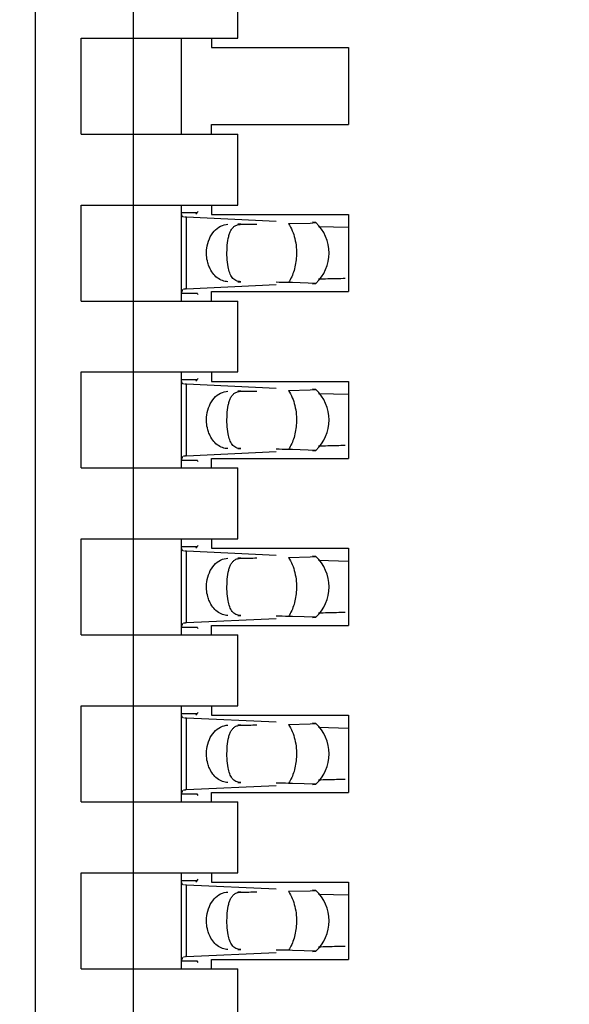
# Model space of a CAD drawing. Header units: inches. Extents: x 0 to 22, y 0 to 17.
# Tile 15 of 52: x 4.074 to 4.177, y 9.355 to 9.541. Entities that reach past the tile are written whole.
import ezdxf

# ---------------------------------------------------------------- set-up
doc = ezdxf.new("R2010")
doc.units = ezdxf.units.IN
doc.header["$LTSCALE"] = 1.21
doc.header["$MEASUREMENT"] = 0
doc.layers.get('0').update_dxf_attribs({"linetype": 'CONTINUOUS'})
doc.layers.add('DIMENSIONS', color=7, linetype='CONTINUOUS')
doc.styles.get("Standard").update_dxf_attribs({"font": 'txt', "width": 0.8})
doc.dimstyles.new('DIMSTYLE_1', dxfattribs={"dimtxt": 0.125, "dimasz": 0.18, "dimexe": 0.18, "dimexo": 0.0625, "dimgap": 0.09, "dimtad": 0, "dimtih": 1, "dimtoh": 1, "dimdec": 3, "dimzin": 4, "dimdsep": 46, "dimtxsty": 'STANDARD', "dimblk": '_FILLED', "dimblk1": '_FILLED', "dimblk2": '_FILLED', "dimcen": 0.09, "dimadec": 0, "dimazin": 0, "dimtp": 0.01, "dimtm": 0.01, "dimtfac": 1, "dimtdec": 3, "dimtofl": 0, "dimtmove": 0, "dimatfit": 3, "dimldrblk": '_FILLED', "dimfxl": 1, "dimtolj": 1, "dimtzin": 4, "dimarcsym": 0})

# ---------------------------------------------------------------- blocks, each defined once
blk = doc.blocks.new('*D3')
at = {"layer": 'DIMENSIONS', "color": 2, "linetype": 'CONTINUOUS'}
blk.add_line((4.038634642, 7.6576741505), (3.554734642, 7.6576741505), dxfattribs=at)
at = {"layer": 'DIMENSIONS', "color": 2, "linetype": 'CONTINUOUS', "insert": (3.492234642, 7.7201741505), "char_height": 0.125, "width": 1.525, "attachment_point": 3, "line_spacing_factor": 0.9}
blk.add_mtext('-4.222{\\Ftxt.shx;\\W1.000000;\\H0.125000; }[107.24]', dxfattribs=at)
blk = doc.blocks.new('_FILLED')
at = {"color": 0, "linetype": 'BYBLOCK'}
blk.add_solid([(0, 0), (-1, 0.1736111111), (-1, -0.1736111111)], dxfattribs=at)
blk = doc.blocks.new('*D4')
at = {"layer": 'DIMENSIONS', "color": 2, "linetype": 'CONTINUOUS'}
blk.add_line((4.453634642, 7.0576741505), (3.554734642, 7.0576741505), dxfattribs=at)
at = {"layer": 'DIMENSIONS', "color": 2, "linetype": 'CONTINUOUS', "insert": (3.492234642, 7.1201741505), "char_height": 0.125, "width": 1.525, "attachment_point": 3, "line_spacing_factor": 0.9}
blk.add_mtext('-4.822{\\Ftxt.shx;\\W1.000000;\\H0.125000; }[122.48]', dxfattribs=at)
blk = doc.blocks.new('*D5')
at = {"layer": 'DIMENSIONS', "color": 2, "linetype": 'CONTINUOUS'}
for p, q in [((4.0577810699, 6.9362306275), (3.9375, 6.75)), ((4.441734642, 6.9362306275), (4.0577810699, 6.9362306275)), ((3.9375, 6.75), (3.554734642, 6.75))]:
    blk.add_line(p, q, dxfattribs=at)
at = {"layer": 'DIMENSIONS', "color": 2, "linetype": 'CONTINUOUS', "insert": (3.492234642, 6.8125), "char_height": 0.125, "width": 1.525, "attachment_point": 3, "line_spacing_factor": 0.9}
blk.add_mtext('-4.943{\\Ftxt.shx;\\W1.000000;\\H0.125000; }[125.56]', dxfattribs=at)

msp = doc.modelspace()

# ---------------------------------------------------------------- linework, layer by layer
at = {"color": 7, "linetype": 'CONTINUOUS'}
for p, q in [((4.0766141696, 8.2919891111), (4.0766141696, 10.8293906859)), ((4.0951181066, 8.3562762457), (4.0951181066, 10.8261271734)), ((4.1148031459, 9.5372647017), (4.1148031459, 9.5506505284)), ((4.0852755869, 9.5191544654), (4.0852755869, 9.5372647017)), ((4.0852755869, 9.5372647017), (4.1148031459, 9.5372647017)), ((4.1041732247, 9.5191544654), (4.1041732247, 9.5372647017)), ((4.109842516, 9.5372647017), (4.109842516, 9.5354930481)), ((4.109842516, 9.5354930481), (4.1356692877, 9.5354930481)), ((4.1356692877, 9.5354930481), (4.1356692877, 9.520926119)), ((4.109842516, 9.5191544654), (4.109842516, 9.520926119)), ((4.109842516, 9.520926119), (4.1356692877, 9.520926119)), ((4.0852755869, 9.5191544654), (4.1148031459, 9.5191544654)), ((4.1148031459, 9.5057686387), (4.1148031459, 9.5191544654)), ((4.0852755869, 9.4876584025), (4.0852755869, 9.5057686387)), ((4.0852755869, 9.5057686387), (4.1148031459, 9.5057686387)), ((4.1041732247, 9.4876584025), (4.1041732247, 9.5057686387)), ((4.109842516, 9.5057686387), (4.109842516, 9.5039969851)), ((4.1071184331, 9.5042752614), (4.1041732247, 9.5042752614)), ((4.1041732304, 9.5042666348), (4.1041741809, 9.5043374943)), ((4.1041881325, 9.5040295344), (4.1041732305, 9.5042653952)), ((4.1051400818, 9.5034543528), (4.104724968, 9.503476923)), ((4.1220231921, 9.5026717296), (4.105140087, 9.5034561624)), ((4.106902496, 9.5040223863), (4.1071184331, 9.5042752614)), ((4.109842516, 9.5039969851), (4.1356692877, 9.5039969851)), ((4.1356692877, 9.5039969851), (4.1356692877, 9.489430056)), ((4.1243585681, 9.5022785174), (4.1284519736, 9.5023705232)), ((4.1284519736, 9.5023705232), (4.1295120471, 9.5024387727)), ((4.1295237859, 9.5024498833), (4.1288931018, 9.5025031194)), ((4.1356586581, 9.5015269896), (4.1299942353, 9.5016673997)), ((4.1041732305, 9.489161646), (4.1044182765, 9.4898696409)), ((4.1045604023, 9.4899388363), (4.104918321, 9.4899614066)), ((4.105140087, 9.4899708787), (4.1220231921, 9.4907553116)), ((4.1251053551, 9.4911360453), (4.1243585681, 9.4911485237)), ((4.1295237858, 9.4909771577), (4.1251053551, 9.4911360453)), ((4.1288931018, 9.4909239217), (4.1295237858, 9.4909771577)), ((4.1041732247, 9.4891517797), (4.1071184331, 9.4891517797)), ((4.1041741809, 9.4890895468), (4.1041732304, 9.4891604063)), ((4.109842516, 9.4876584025), (4.109842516, 9.489430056)), ((4.109842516, 9.489430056), (4.1356692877, 9.489430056)), ((4.0852755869, 9.4876584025), (4.1148031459, 9.4876584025)), ((4.1148031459, 9.4742725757), (4.1148031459, 9.4876584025)), ((4.0852755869, 9.4561623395), (4.0852755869, 9.4742725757)), ((4.0852755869, 9.4742725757), (4.1148031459, 9.4742725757)), ((4.1041732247, 9.4561623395), (4.1041732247, 9.4742725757)), ((4.109842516, 9.4742725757), (4.109842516, 9.4725009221)), ((4.1071184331, 9.4727791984), (4.1041732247, 9.4727791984)), ((4.1041732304, 9.4727705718), (4.1041741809, 9.4728414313)), ((4.1041881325, 9.4725334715), (4.1041732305, 9.4727693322)), ((4.1051400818, 9.4719582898), (4.104724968, 9.47198086)), ((4.1220231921, 9.4711756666), (4.105140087, 9.4719600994)), ((4.106902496, 9.4725263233), (4.1071184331, 9.4727791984)), ((4.109842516, 9.4725009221), (4.1356692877, 9.4725009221)), ((4.1356692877, 9.4725009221), (4.1356692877, 9.457933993)), ((4.1243585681, 9.4707824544), (4.1284519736, 9.4708744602)), ((4.1284519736, 9.4708744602), (4.1295120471, 9.4709427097)), ((4.1295237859, 9.4709538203), (4.1288931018, 9.4710070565)), ((4.1356586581, 9.4700309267), (4.1299942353, 9.4701713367)), ((4.1041732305, 9.457665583), (4.1044182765, 9.4583735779)), ((4.1045604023, 9.4584427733), (4.104918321, 9.4584653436)), ((4.105140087, 9.4584748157), (4.1220231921, 9.4592592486)), ((4.1251053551, 9.4596399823), (4.1243585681, 9.4596524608)), ((4.1295237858, 9.4594810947), (4.1251053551, 9.4596399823)), ((4.1288931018, 9.4594278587), (4.1295237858, 9.4594810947)), ((4.1041732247, 9.4576557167), (4.1071184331, 9.4576557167)), ((4.1041741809, 9.4575934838), (4.1041732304, 9.4576643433)), ((4.109842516, 9.4561623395), (4.109842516, 9.457933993)), ((4.109842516, 9.457933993), (4.1356692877, 9.457933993)), ((4.0852755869, 9.4561623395), (4.1148031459, 9.4561623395)), ((4.1148031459, 9.4427765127), (4.1148031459, 9.4561623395)), ((4.0852755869, 9.4246662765), (4.0852755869, 9.4427765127)), ((4.0852755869, 9.4427765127), (4.1148031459, 9.4427765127)), ((4.1041732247, 9.4246662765), (4.1041732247, 9.4427765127)), ((4.109842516, 9.4427765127), (4.109842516, 9.4410048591)), ((4.1071184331, 9.4412831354), (4.1041732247, 9.4412831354)), ((4.1041732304, 9.4412745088), (4.1041741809, 9.4413453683)), ((4.1041881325, 9.4410374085), (4.1041732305, 9.4412732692)), ((4.1051400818, 9.4404622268), (4.104724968, 9.4404847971)), ((4.1220231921, 9.4396796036), (4.105140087, 9.4404640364)), ((4.106902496, 9.4410302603), (4.1071184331, 9.4412831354)), ((4.109842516, 9.4410048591), (4.1356692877, 9.4410048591)), ((4.1356692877, 9.4410048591), (4.1356692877, 9.42643793)), ((4.1243585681, 9.4392863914), (4.1284519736, 9.4393783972)), ((4.1284519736, 9.4393783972), (4.1295120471, 9.4394466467)), ((4.1295237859, 9.4394577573), (4.1288931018, 9.4395109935)), ((4.1356586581, 9.4385348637), (4.1299942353, 9.4386752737)), ((4.1041732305, 9.42616952), (4.1044182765, 9.4268775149)), ((4.1045604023, 9.4269467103), (4.104918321, 9.4269692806)), ((4.105140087, 9.4269787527), (4.1220231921, 9.4277631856)), ((4.1251053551, 9.4281439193), (4.1243585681, 9.4281563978)), ((4.1295237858, 9.4279850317), (4.1251053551, 9.4281439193)), ((4.1288931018, 9.4279317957), (4.1295237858, 9.4279850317)), ((4.1041732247, 9.4261596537), (4.1071184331, 9.4261596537)), ((4.1041741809, 9.4260974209), (4.1041732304, 9.4261682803)), ((4.109842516, 9.4246662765), (4.109842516, 9.42643793)), ((4.109842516, 9.42643793), (4.1356692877, 9.42643793)), ((4.0852755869, 9.4246662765), (4.1148031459, 9.4246662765)), ((4.1148031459, 9.4112804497), (4.1148031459, 9.4246662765)), ((4.0852755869, 9.3931702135), (4.0852755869, 9.4112804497)), ((4.0852755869, 9.4112804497), (4.1148031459, 9.4112804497)), ((4.1041732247, 9.3931702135), (4.1041732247, 9.4112804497)), ((4.109842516, 9.4112804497), (4.109842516, 9.4095087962)), ((4.1071184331, 9.4097870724), (4.1041732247, 9.4097870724)), ((4.1041732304, 9.4097784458), (4.1041741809, 9.4098493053)), ((4.1041881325, 9.4095413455), (4.1041732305, 9.4097772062)), ((4.1051400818, 9.4089661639), (4.104724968, 9.4089887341)), ((4.1220231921, 9.4081835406), (4.105140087, 9.4089679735)), ((4.106902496, 9.4095341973), (4.1071184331, 9.4097870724)), ((4.109842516, 9.4095087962), (4.1356692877, 9.4095087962)), ((4.1356692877, 9.4095087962), (4.1356692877, 9.394941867)), ((4.1243585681, 9.4077903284), (4.1284519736, 9.4078823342)), ((4.1284519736, 9.4078823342), (4.1295120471, 9.4079505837)), ((4.1295237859, 9.4079616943), (4.1288931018, 9.4080149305)), ((4.1356586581, 9.4070388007), (4.1299942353, 9.4071792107)), ((4.1041732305, 9.394673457), (4.1044182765, 9.3953814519)), ((4.1045604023, 9.3954506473), (4.104918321, 9.3954732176)), ((4.105140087, 9.3954826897), (4.1220231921, 9.3962671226)), ((4.1251053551, 9.3966478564), (4.1243585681, 9.3966603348)), ((4.1295237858, 9.3964889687), (4.1251053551, 9.3966478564)), ((4.1288931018, 9.3964357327), (4.1295237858, 9.3964889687)), ((4.1041732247, 9.3946635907), (4.1071184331, 9.3946635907)), ((4.1041741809, 9.3946013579), (4.1041732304, 9.3946722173)), ((4.109842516, 9.3931702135), (4.109842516, 9.394941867)), ((4.109842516, 9.394941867), (4.1356692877, 9.394941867)), ((4.0852755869, 9.3931702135), (4.1148031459, 9.3931702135)), ((4.1148031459, 9.3797843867), (4.1148031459, 9.3931702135)), ((4.0852755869, 9.3616741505), (4.0852755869, 9.3797843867)), ((4.0852755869, 9.3797843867), (4.1148031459, 9.3797843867)), ((4.1041732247, 9.3616741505), (4.1041732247, 9.3797843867)), ((4.109842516, 9.3797843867), (4.109842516, 9.3780127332)), ((4.1071184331, 9.3782910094), (4.1041732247, 9.3782910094)), ((4.1041732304, 9.3782823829), (4.1041741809, 9.3783532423)), ((4.1041881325, 9.3780452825), (4.1041732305, 9.3782811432)), ((4.1051400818, 9.3774701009), (4.104724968, 9.3774926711)), ((4.1220231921, 9.3766874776), (4.105140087, 9.3774719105)), ((4.106902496, 9.3780381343), (4.1071184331, 9.3782910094)), ((4.109842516, 9.3780127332), (4.1356692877, 9.3780127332)), ((4.1356692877, 9.3780127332), (4.1356692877, 9.363445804)), ((4.1243585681, 9.3762942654), (4.1284519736, 9.3763862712)), ((4.1284519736, 9.3763862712), (4.1295120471, 9.3764545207)), ((4.1295237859, 9.3764656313), (4.1288931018, 9.3765188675)), ((4.1356586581, 9.3755427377), (4.1299942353, 9.3756831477)), ((4.1041732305, 9.363177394), (4.1044182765, 9.3638853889)), ((4.1045604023, 9.3639545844), (4.104918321, 9.3639771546)), ((4.105140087, 9.3639866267), (4.1220231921, 9.3647710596)), ((4.1251053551, 9.3651517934), (4.1243585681, 9.3651642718)), ((4.1295237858, 9.3649929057), (4.1251053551, 9.3651517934)), ((4.1288931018, 9.3649396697), (4.1295237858, 9.3649929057)), ((4.1041732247, 9.3631675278), (4.1071184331, 9.3631675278)), ((4.1041741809, 9.3631052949), (4.1041732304, 9.3631761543)), ((4.109842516, 9.3616741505), (4.109842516, 9.363445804)), ((4.109842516, 9.363445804), (4.1356692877, 9.363445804)), ((4.0852755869, 9.3616741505), (4.1148031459, 9.3616741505)), ((4.1148031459, 9.3482883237), (4.1148031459, 9.3616741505))]:
    msp.add_line(p, q, dxfattribs=at)
at = {"color": 9, "linetype": 'CONTINUOUS'}
for p, q in [((4.105140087, 9.4899708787), (4.105140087, 9.5034561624)), ((4.1153828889, 9.5021269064), (4.1148031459, 9.5021269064)), ((4.1148031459, 9.4913001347), (4.1153828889, 9.4913001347)), ((4.105140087, 9.4584748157), (4.105140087, 9.4719600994)), ((4.1153828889, 9.4706308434), (4.1148031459, 9.4706308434)), ((4.1148031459, 9.4598040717), (4.1153828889, 9.4598040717)), ((4.105140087, 9.4269787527), (4.105140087, 9.4404640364)), ((4.1153828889, 9.4391347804), (4.1148031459, 9.4391347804)), ((4.1148031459, 9.4283080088), (4.1153828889, 9.4283080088)), ((4.105140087, 9.3954826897), (4.105140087, 9.4089679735)), ((4.1153828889, 9.4076387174), (4.1148031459, 9.4076387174)), ((4.1148031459, 9.3968119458), (4.1153828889, 9.3968119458)), ((4.105140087, 9.3639866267), (4.105140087, 9.3774719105)), ((4.1153828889, 9.3761426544), (4.1148031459, 9.3761426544)), ((4.1148031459, 9.3653158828), (4.1153828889, 9.3653158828))]:
    msp.add_line(p, q, dxfattribs=at)
at = {"color": 7, "linetype": 'CONTINUOUS'}
for centre, radius, start, end in [((4.124129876, 9.4967135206), 0.0078740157, 313.2376953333, 46.7623047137), ((4.1379078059, 9.2540519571), 0.2378393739, 91.4738626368, 91.9067402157), ((4.1455872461, 8.9639646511), 0.5280282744, 91.1421004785, 91.497255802), ((4.1066961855, 9.4571933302), 0.0328162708, 92.7179069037, 93.1055942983), ((4.124129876, 9.4652174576), 0.0078740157, 313.2376953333, 46.7623047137), ((4.1379078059, 9.2225558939), 0.2378393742, 91.473862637, 91.9067402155), ((4.1455872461, 8.9324685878), 0.5280282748, 91.1421004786, 91.4972558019), ((4.1066961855, 9.4256972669), 0.0328162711, 92.7179069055, 93.1055942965), ((4.124129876, 9.4337213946), 0.0078740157, 313.2376953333, 46.7623047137), ((4.1379078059, 9.1910598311), 0.2378393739, 91.4738626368, 91.9067402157), ((4.1455872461, 8.9009725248), 0.5280282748, 91.1421004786, 91.4972558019), ((4.1066961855, 9.3942012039), 0.0328162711, 92.7179069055, 93.1055942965), ((4.124129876, 9.4022253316), 0.0078740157, 313.2376953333, 46.7623047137), ((4.1379078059, 9.1595637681), 0.2378393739, 91.4738626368, 91.9067402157), ((4.1455872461, 8.8694764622), 0.5280282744, 91.1421004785, 91.497255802), ((4.1066961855, 9.3627051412), 0.0328162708, 92.7179069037, 93.1055942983), ((4.124129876, 9.3707292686), 0.0078740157, 313.2376953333, 46.7623047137), ((4.1379078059, 9.1280677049), 0.2378393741, 91.4738626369, 91.9067402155), ((4.1455872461, 8.8379803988), 0.5280282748, 91.1421004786, 91.4972558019), ((4.1066961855, 9.3312090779), 0.0328162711, 92.7179069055, 93.1055942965)]:
    msp.add_arc(centre, radius, start, end, dxfattribs=at)
for centre, major_axis, ratio, start_param, end_param in [((4.1059805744, 9.5152964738), (-0, 0.0118110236), 0.2679491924, -2.7738167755, -2.7145116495), ((3.7877231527, 9.4967135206), (0.4711895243, 0.0078735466), 0.0001824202, -0.8018391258, -0.7929241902), ((3.7877231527, 9.4967135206), (0.4711895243, -0.0078735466), 0.0001824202, 0.7749796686, 0.7820906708), ((4.1059805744, 9.4781305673), (0, 0.0118110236), 0.2679491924, -0.4270814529, -0.3677758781), ((4.1059805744, 9.4838004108), (0, 0.0118110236), 0.2679491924, -2.7738167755, -2.7145116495), ((3.7877231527, 9.4652174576), (0.4711895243, 0.0078735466), 0.0001824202, -0.8018391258, -0.7929241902), ((3.7877231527, 9.4652174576), (0.4711895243, -0.0078735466), 0.0001824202, 0.7749796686, 0.7820906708), ((4.1059805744, 9.4466345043), (-0, 0.0118110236), 0.2679491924, -0.4270814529, -0.3677758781), ((4.1059805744, 9.4523043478), (-0, 0.0118110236), 0.2679491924, -2.7738167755, -2.7145116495), ((3.7877231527, 9.4337213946), (0.4711895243, 0.0078735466), 0.0001824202, -0.8018391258, -0.7929241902), ((3.7877231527, 9.4337213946), (0.4711895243, -0.0078735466), 0.0001824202, 0.7749796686, 0.7820906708), ((4.1059805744, 9.4151384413), (0, 0.0118110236), 0.2679491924, -0.4270814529, -0.3677758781), ((4.1059805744, 9.4208082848), (0, 0.0118110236), 0.2679491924, -2.7738167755, -2.7145116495), ((3.7877231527, 9.4022253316), (0.4711895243, 0.0078735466), 0.0001824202, -0.8018391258, -0.7929241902), ((3.7877231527, 9.4022253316), (0.4711895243, -0.0078735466), 0.0001824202, 0.7749796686, 0.7820906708), ((4.1059805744, 9.3836423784), (-0, 0.0118110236), 0.2679491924, -0.4270814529, -0.3677758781), ((4.1059805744, 9.3893122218), (0, 0.0118110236), 0.2679491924, -2.7738167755, -2.7145116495), ((3.7877231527, 9.3707292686), (0.4711895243, 0.0078735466), 0.0001824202, -0.8018391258, -0.7929241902), ((3.7877231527, 9.3707292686), (0.4711895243, -0.0078735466), 0.0001824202, 0.7749796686, 0.7820906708), ((4.1059805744, 9.3521463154), (-0, 0.0118110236), 0.2679491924, -0.4270814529, -0.3677758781)]:
    msp.add_ellipse(centre, major_axis=major_axis, ratio=ratio, start_param=start_param, end_param=end_param, dxfattribs=at)
for points, knots in [([(4.1045603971, 9.5034863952), (4.1045102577, 9.5035019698), (4.1044135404, 9.5035486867), (4.1042522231, 9.5037210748), (4.1042050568, 9.5039041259), (4.1041881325, 9.5040295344)], [0, 0, 0, 0, 0.2267990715, 0.4533532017, 1, 1, 1, 1]), ([(4.1089477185, 9.4976457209), (4.1090272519, 9.4982467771), (4.1093319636, 9.4993954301), (4.1102222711, 9.500857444), (4.1114591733, 9.5018608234), (4.1124563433, 9.5021189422), (4.1129328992, 9.5021269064)], [0, 0, 0, 0, 0.28045492, 0.5418465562, 0.779528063, 1, 1, 1, 1]), ([(4.112774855, 9.4977254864), (4.1128097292, 9.4983130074), (4.1129017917, 9.4991557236), (4.1131599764, 9.5001973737), (4.1134069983, 9.5008419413), (4.1137327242, 9.5013812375), (4.1141673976, 9.5018020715), (4.1147336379, 9.5020690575), (4.1151589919, 9.5021231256), (4.1153828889, 9.5021269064)], [0, 0, 0, 0, 0.3111597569, 0.4460927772, 0.566488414, 0.6748242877, 0.776716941, 0.8816123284, 1, 1, 1, 1]), ([(4.1094268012, 9.4940267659), (4.1093076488, 9.4943021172), (4.1089044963, 9.4954613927), (4.1088263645, 9.4967286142), (4.1089477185, 9.4976457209)], [0, 0, 0, 0, 0.2448939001, 1, 1, 1, 1]), ([(4.1129629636, 9.4940990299), (4.1128552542, 9.4946735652), (4.1127335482, 9.4958840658), (4.1127376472, 9.4970986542), (4.112774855, 9.4977254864)], [0, 0, 0, 0, 0.4821064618, 1, 1, 1, 1]), ([(4.1129328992, 9.4913001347), (4.1125765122, 9.4913060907), (4.1118435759, 9.491448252), (4.1108490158, 9.4920211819), (4.1100093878, 9.4929025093), (4.1095973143, 9.493632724), (4.1094268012, 9.4940267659)], [0, 0, 0, 0, 0.2285254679, 0.4679518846, 0.7247253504, 1, 1, 1, 1]), ([(4.1153828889, 9.4913001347), (4.1150501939, 9.4913057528), (4.1145542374, 9.4914000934), (4.1140232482, 9.4917544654), (4.1137099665, 9.492093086), (4.1134565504, 9.492502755), (4.1131700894, 9.493165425), (4.1130349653, 9.4937149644), (4.1129629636, 9.4940990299)], [0, 0, 0, 0, 0.246021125, 0.3565709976, 0.4674902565, 0.584442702, 0.7110848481, 1, 1, 1, 1]), ([(4.1045603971, 9.4719903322), (4.1045102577, 9.4720059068), (4.1044135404, 9.4720526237), (4.1042522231, 9.4722250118), (4.1042050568, 9.4724080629), (4.1041881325, 9.4725334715)], [0, 0, 0, 0, 0.2267990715, 0.4533532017, 1, 1, 1, 1]), ([(4.1089477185, 9.4661496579), (4.1090272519, 9.4667507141), (4.1093319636, 9.4678993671), (4.1102222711, 9.469361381), (4.1114591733, 9.4703647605), (4.1124563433, 9.4706228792), (4.1129328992, 9.4706308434)], [0, 0, 0, 0, 0.28045492, 0.5418465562, 0.779528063, 1, 1, 1, 1]), ([(4.112774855, 9.4662294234), (4.1128097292, 9.4668169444), (4.1129017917, 9.4676596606), (4.1131599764, 9.4687013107), (4.1134069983, 9.4693458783), (4.1137327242, 9.4698851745), (4.1141673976, 9.4703060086), (4.1147336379, 9.4705729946), (4.1151589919, 9.4706270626), (4.1153828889, 9.4706308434)], [0, 0, 0, 0, 0.3111597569, 0.4460927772, 0.566488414, 0.6748242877, 0.776716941, 0.8816123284, 1, 1, 1, 1]), ([(4.1094268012, 9.4625307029), (4.1093076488, 9.4628060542), (4.1089044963, 9.4639653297), (4.1088263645, 9.4652325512), (4.1089477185, 9.4661496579)], [0, 0, 0, 0, 0.2448939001, 1, 1, 1, 1]), ([(4.1129629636, 9.4626029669), (4.1128552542, 9.4631775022), (4.1127335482, 9.4643880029), (4.1127376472, 9.4656025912), (4.112774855, 9.4662294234)], [0, 0, 0, 0, 0.4821064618, 1, 1, 1, 1]), ([(4.1129328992, 9.4598040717), (4.1125765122, 9.4598100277), (4.1118435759, 9.459952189), (4.1108490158, 9.4605251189), (4.1100093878, 9.4614064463), (4.1095973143, 9.462136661), (4.1094268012, 9.4625307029)], [0, 0, 0, 0, 0.2285254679, 0.4679518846, 0.7247253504, 1, 1, 1, 1]), ([(4.1153828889, 9.4598040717), (4.1150501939, 9.4598096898), (4.1145542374, 9.4599040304), (4.1140232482, 9.4602584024), (4.1137099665, 9.460597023), (4.1134565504, 9.461006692), (4.1131700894, 9.461669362), (4.1130349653, 9.4622189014), (4.1129629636, 9.4626029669)], [0, 0, 0, 0, 0.246021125, 0.3565709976, 0.4674902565, 0.584442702, 0.7110848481, 1, 1, 1, 1]), ([(4.1045603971, 9.4404942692), (4.1045102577, 9.4405098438), (4.1044135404, 9.4405565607), (4.1042522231, 9.4407289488), (4.1042050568, 9.4409119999), (4.1041881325, 9.4410374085)], [0, 0, 0, 0, 0.2267990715, 0.4533532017, 1, 1, 1, 1]), ([(4.1089477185, 9.4346535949), (4.1090272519, 9.4352546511), (4.1093319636, 9.4364033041), (4.1102222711, 9.437865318), (4.1114591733, 9.4388686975), (4.1124563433, 9.4391268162), (4.1129328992, 9.4391347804)], [0, 0, 0, 0, 0.28045492, 0.5418465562, 0.779528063, 1, 1, 1, 1]), ([(4.112774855, 9.4347333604), (4.1128097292, 9.4353208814), (4.1129017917, 9.4361635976), (4.1131599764, 9.4372052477), (4.1134069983, 9.4378498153), (4.1137327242, 9.4383891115), (4.1141673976, 9.4388099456), (4.1147336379, 9.4390769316), (4.1151589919, 9.4391309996), (4.1153828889, 9.4391347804)], [0, 0, 0, 0, 0.3111597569, 0.4460927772, 0.566488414, 0.6748242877, 0.776716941, 0.8816123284, 1, 1, 1, 1]), ([(4.1094268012, 9.4310346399), (4.1093076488, 9.4313099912), (4.1089044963, 9.4324692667), (4.1088263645, 9.4337364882), (4.1089477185, 9.4346535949)], [0, 0, 0, 0, 0.2448939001, 1, 1, 1, 1]), ([(4.1129629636, 9.4311069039), (4.1128552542, 9.4316814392), (4.1127335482, 9.4328919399), (4.1127376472, 9.4341065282), (4.112774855, 9.4347333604)], [0, 0, 0, 0, 0.4821064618, 1, 1, 1, 1]), ([(4.1129328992, 9.4283080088), (4.1125765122, 9.4283139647), (4.1118435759, 9.428456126), (4.1108490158, 9.4290290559), (4.1100093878, 9.4299103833), (4.1095973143, 9.4306405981), (4.1094268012, 9.4310346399)], [0, 0, 0, 0, 0.2285254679, 0.4679518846, 0.7247253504, 1, 1, 1, 1]), ([(4.1153828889, 9.4283080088), (4.1150501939, 9.4283136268), (4.1145542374, 9.4284079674), (4.1140232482, 9.4287623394), (4.1137099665, 9.42910096), (4.1134565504, 9.429510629), (4.1131700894, 9.430173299), (4.1130349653, 9.4307228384), (4.1129629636, 9.4311069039)], [0, 0, 0, 0, 0.246021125, 0.3565709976, 0.4674902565, 0.584442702, 0.7110848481, 1, 1, 1, 1]), ([(4.1045603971, 9.4089982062), (4.1045102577, 9.4090137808), (4.1044135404, 9.4090604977), (4.1042522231, 9.4092328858), (4.1042050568, 9.409415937), (4.1041881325, 9.4095413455)], [0, 0, 0, 0, 0.2267990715, 0.4533532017, 1, 1, 1, 1]), ([(4.1089477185, 9.4031575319), (4.1090272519, 9.4037585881), (4.1093319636, 9.4049072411), (4.1102222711, 9.406369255), (4.1114591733, 9.4073726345), (4.1124563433, 9.4076307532), (4.1129328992, 9.4076387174)], [0, 0, 0, 0, 0.28045492, 0.5418465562, 0.779528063, 1, 1, 1, 1]), ([(4.112774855, 9.4032372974), (4.1128097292, 9.4038248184), (4.1129017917, 9.4046675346), (4.1131599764, 9.4057091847), (4.1134069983, 9.4063537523), (4.1137327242, 9.4068930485), (4.1141673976, 9.4073138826), (4.1147336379, 9.4075808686), (4.1151589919, 9.4076349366), (4.1153828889, 9.4076387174)], [0, 0, 0, 0, 0.3111597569, 0.4460927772, 0.566488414, 0.6748242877, 0.776716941, 0.8816123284, 1, 1, 1, 1]), ([(4.1094268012, 9.3995385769), (4.1093076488, 9.3998139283), (4.1089044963, 9.4009732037), (4.1088263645, 9.4022404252), (4.1089477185, 9.4031575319)], [0, 0, 0, 0, 0.2448939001, 1, 1, 1, 1]), ([(4.1129629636, 9.3996108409), (4.1128552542, 9.4001853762), (4.1127335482, 9.4013958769), (4.1127376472, 9.4026104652), (4.112774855, 9.4032372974)], [0, 0, 0, 0, 0.4821064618, 1, 1, 1, 1]), ([(4.1129328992, 9.3968119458), (4.1125765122, 9.3968179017), (4.1118435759, 9.396960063), (4.1108490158, 9.397532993), (4.1100093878, 9.3984143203), (4.1095973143, 9.3991445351), (4.1094268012, 9.3995385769)], [0, 0, 0, 0, 0.2285254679, 0.4679518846, 0.7247253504, 1, 1, 1, 1]), ([(4.1153828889, 9.3968119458), (4.1150501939, 9.3968175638), (4.1145542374, 9.3969119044), (4.1140232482, 9.3972662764), (4.1137099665, 9.397604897), (4.1134565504, 9.398014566), (4.1131700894, 9.398677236), (4.1130349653, 9.3992267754), (4.1129629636, 9.3996108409)], [0, 0, 0, 0, 0.246021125, 0.3565709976, 0.4674902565, 0.584442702, 0.7110848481, 1, 1, 1, 1]), ([(4.1045603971, 9.3775021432), (4.1045102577, 9.3775177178), (4.1044135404, 9.3775644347), (4.1042522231, 9.3777368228), (4.1042050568, 9.377919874), (4.1041881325, 9.3780452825)], [0, 0, 0, 0, 0.2267990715, 0.4533532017, 1, 1, 1, 1]), ([(4.1089477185, 9.3716614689), (4.1090272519, 9.3722625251), (4.1093319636, 9.3734111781), (4.1102222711, 9.374873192), (4.1114591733, 9.3758765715), (4.1124563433, 9.3761346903), (4.1129328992, 9.3761426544)], [0, 0, 0, 0, 0.28045492, 0.5418465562, 0.779528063, 1, 1, 1, 1]), ([(4.112774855, 9.3717412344), (4.1128097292, 9.3723287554), (4.1129017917, 9.3731714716), (4.1131599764, 9.3742131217), (4.1134069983, 9.3748576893), (4.1137327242, 9.3753969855), (4.1141673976, 9.3758178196), (4.1147336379, 9.3760848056), (4.1151589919, 9.3761388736), (4.1153828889, 9.3761426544)], [0, 0, 0, 0, 0.3111597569, 0.4460927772, 0.566488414, 0.6748242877, 0.776716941, 0.8816123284, 1, 1, 1, 1]), ([(4.1094268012, 9.3680425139), (4.1093076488, 9.3683178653), (4.1089044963, 9.3694771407), (4.1088263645, 9.3707443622), (4.1089477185, 9.3716614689)], [0, 0, 0, 0, 0.2448939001, 1, 1, 1, 1]), ([(4.1129629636, 9.3681147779), (4.1128552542, 9.3686893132), (4.1127335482, 9.3698998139), (4.1127376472, 9.3711144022), (4.112774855, 9.3717412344)], [0, 0, 0, 0, 0.4821064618, 1, 1, 1, 1]), ([(4.1129328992, 9.3653158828), (4.1125765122, 9.3653218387), (4.1118435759, 9.365464), (4.1108490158, 9.36603693), (4.1100093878, 9.3669182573), (4.1095973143, 9.3676484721), (4.1094268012, 9.3680425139)], [0, 0, 0, 0, 0.2285254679, 0.4679518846, 0.7247253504, 1, 1, 1, 1]), ([(4.1153828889, 9.3653158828), (4.1150501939, 9.3653215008), (4.1145542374, 9.3654158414), (4.1140232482, 9.3657702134), (4.1137099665, 9.366108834), (4.1134565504, 9.3665185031), (4.1131700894, 9.3671811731), (4.1130349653, 9.3677307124), (4.1129629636, 9.3681147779)], [0, 0, 0, 0, 0.246021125, 0.3565709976, 0.4674902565, 0.584442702, 0.7110848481, 1, 1, 1, 1])]:
    msp.add_open_spline(points, degree=3, knots=knots, dxfattribs=at)
at = {"color": 9, "linetype": 'CONTINUOUS'}
for points, knots in [([(4.1243585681, 9.5022785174), (4.1249196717, 9.5014189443), (4.1257224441, 9.4993787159), (4.1259052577, 9.4972128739), (4.125847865, 9.4960961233)], [0, 0, 0, 0, 0.4786163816, 1, 1, 1, 1]), ([(4.125847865, 9.4960961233), (4.125801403, 9.4951920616), (4.1255185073, 9.4934615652), (4.1248130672, 9.4918447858), (4.1243585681, 9.4911485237)], [0, 0, 0, 0, 0.5212411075, 1, 1, 1, 1]), ([(4.1243585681, 9.4707824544), (4.1249196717, 9.4699228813), (4.1257224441, 9.4678826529), (4.1259052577, 9.4657168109), (4.125847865, 9.4646000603)], [0, 0, 0, 0, 0.4786163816, 1, 1, 1, 1]), ([(4.125847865, 9.4646000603), (4.125801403, 9.4636959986), (4.1255185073, 9.4619655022), (4.1248130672, 9.4603487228), (4.1243585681, 9.4596524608)], [0, 0, 0, 0, 0.5212411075, 1, 1, 1, 1]), ([(4.1243585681, 9.4392863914), (4.1249196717, 9.4384268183), (4.1257224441, 9.4363865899), (4.1259052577, 9.4342207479), (4.125847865, 9.4331039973)], [0, 0, 0, 0, 0.4786163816, 1, 1, 1, 1]), ([(4.125847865, 9.4331039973), (4.125801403, 9.4321999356), (4.1255185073, 9.4304694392), (4.1248130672, 9.4288526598), (4.1243585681, 9.4281563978)], [0, 0, 0, 0, 0.5212411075, 1, 1, 1, 1]), ([(4.1243585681, 9.4077903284), (4.1249196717, 9.4069307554), (4.1257224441, 9.4048905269), (4.1259052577, 9.4027246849), (4.125847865, 9.4016079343)], [0, 0, 0, 0, 0.4786163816, 1, 1, 1, 1]), ([(4.125847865, 9.4016079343), (4.125801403, 9.4007038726), (4.1255185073, 9.3989733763), (4.1248130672, 9.3973565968), (4.1243585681, 9.3966603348)], [0, 0, 0, 0, 0.5212411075, 1, 1, 1, 1]), ([(4.1243585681, 9.3762942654), (4.1249196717, 9.3754346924), (4.1257224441, 9.3733944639), (4.1259052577, 9.3712286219), (4.125847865, 9.3701118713)], [0, 0, 0, 0, 0.4786163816, 1, 1, 1, 1]), ([(4.125847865, 9.3701118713), (4.125801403, 9.3692078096), (4.1255185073, 9.3674773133), (4.1248130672, 9.3658605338), (4.1243585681, 9.3651642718)], [0, 0, 0, 0, 0.5212411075, 1, 1, 1, 1])]:
    msp.add_open_spline(points, degree=3, knots=knots, dxfattribs=at)

# ---------------------------------------------------------------- dimensions: what is measured, and where the dimension line sits
at = {"layer": 'DIMENSIONS', "color": 2, "linetype": 'CONTINUOUS'}
for feature_location, offset, origin, picture, middle in [((4.038634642, 7.6576741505), (-0.4838999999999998, 0), (4.101134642, 11.8796741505), '*D3', (2.479734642, 7.6576741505)), ((4.453634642, 7.0576741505), (-0.8988999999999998, 0), (4.516134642, 11.8796741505), '*D4', (2.479734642, 7.0576741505)), ((4.441734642, 6.9362306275), (-0.887, -0.18623062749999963), (4.504234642, 11.8796741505), '*D5', (2.479734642, 6.75))]:
    dim = msp.add_ordinate_dim(feature_location=feature_location, offset=offset, dtype=0, origin=origin, text='-<>', dimstyle='DIMSTYLE_1', dxfattribs=at)
    dim.commit()
    dim.dimension.update_dxf_attribs({"geometry": picture, "text_midpoint": middle})

doc.saveas('drawing.dxf')
